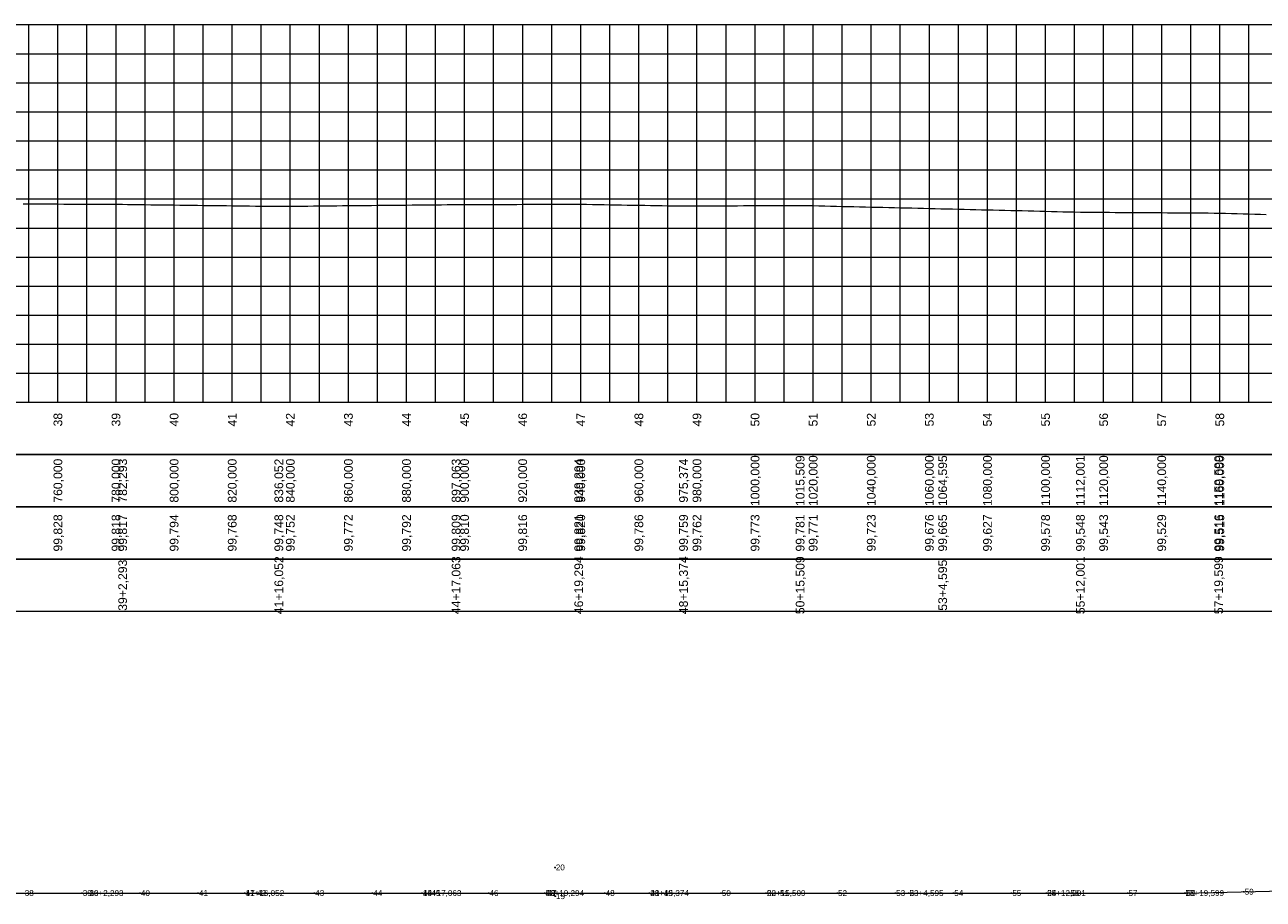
# Model space of a CAD drawing. Header units: inches. Extents: x 4562 to 6266, y 9996 to 10305.
# Tile 3 of 4: x 5415 to 5841, y 9998 to 10299. Entities that reach past the tile are written whole.
import ezdxf
from ezdxf.enums import TextEntityAlignment as Align

# ---------------------------------------------------------------- set-up
doc = ezdxf.new("R2010")
doc.units = ezdxf.units.IN
doc.header["$MEASUREMENT"] = 0
doc.header["$PDMODE"] = 34
doc.header["$PDSIZE"] = 0.2
doc.layers.get('0').update_dxf_attribs({"lineweight": 0})
doc.styles.add('$PF_GREIDE', font='arial.ttf')
doc.styles.get("Standard").update_dxf_attribs({"font": 'arial.ttf'})

# ---------------------------------------------------------------- blocks, each defined once
blk = doc.blocks.new('$VIAS_PERFLONG_PERFIL0')
at = {"color": 36}
for p, q in [((800, 0), (800, 130)), ((850, 0), (850, 130)), ((900, 0), (900, 130)), ((950, 0), (950, 130)), ((1000, 0), (1000, 130)), ((1050, 0), (1050, 130)), ((1100, 0), (1100, 130)), ((1150, 0), (1150, 130)), ((1200, 0), (1200, 130)), ((0, 100), (1650, 100)), ((0, 50), (1650, 50))]:
    blk.add_line(p, q, dxfattribs=at)
at = {"color": 30}
for p, q in [((810, 0), (810, 130)), ((820, 0), (820, 130)), ((830, 0), (830, 130)), ((840, 0), (840, 130)), ((860, 0), (860, 130)), ((870, 0), (870, 130)), ((880, 0), (880, 130)), ((890, 0), (890, 130)), ((910, 0), (910, 130)), ((920, 0), (920, 130)), ((930, 0), (930, 130)), ((940, 0), (940, 130)), ((960, 0), (960, 130)), ((970, 0), (970, 130)), ((980, 0), (980, 130)), ((990, 0), (990, 130)), ((1010, 0), (1010, 130)), ((1020, 0), (1020, 130)), ((1030, 0), (1030, 130)), ((1040, 0), (1040, 130)), ((1060, 0), (1060, 130)), ((1070, 0), (1070, 130)), ((1080, 0), (1080, 130)), ((1090, 0), (1090, 130)), ((1110, 0), (1110, 130)), ((1120, 0), (1120, 130)), ((1130, 0), (1130, 130)), ((1140, 0), (1140, 130)), ((1160, 0), (1160, 130)), ((1170, 0), (1170, 130)), ((1180, 0), (1180, 130)), ((1190, 0), (1190, 130)), ((1210, 0), (1210, 130)), ((1220, 0), (1220, 130)), ((0, 120), (1650, 120)), ((0, 110), (1650, 110)), ((0, 90), (1650, 90)), ((0, 80), (1650, 80)), ((0, 70), (1650, 70)), ((0, 60), (1650, 60)), ((0, 40), (1650, 40)), ((0, 30), (1650, 30)), ((0, 20), (1650, 20)), ((0, 10), (1650, 10))]:
    blk.add_line(p, q, dxfattribs=at)
at = {"color": 36, "linetype": 'Continuous'}
for points in [[(0, 0), (1650, 0), (1650, 130), (0, 130)], [(0, 0), (1650, 0), (1650, -18), (0, -18)], [(0, -18), (1650, -18), (1650, -36), (0, -36)], [(0, -36), (1650, -36), (1650, -54), (0, -54)], [(0, -54), (1650, -54), (1650, -72), (0, -72)]]:
    blk.add_lwpolyline(points, close=True, dxfattribs=at)
at = {"color": 5, "linetype": 'Continuous'}
blk.add_lwpolyline([(798, 68.34), (800, 68.33), (802, 68.32), (804, 68.31), (806, 68.3), (808, 68.29), (810, 68.28), (812, 68.27), (814, 68.26), (816, 68.25), (818, 68.24), (820, 68.23), (822, 68.22), (824, 68.21), (826, 68.2), (828, 68.19), (830, 68.18), (832, 68.17), (832.29, 68.17), (834, 68.14), (836, 68.12), (838, 68.09), (840, 68.07), (842, 68.04), (844, 68.02), (846, 67.99), (848, 67.97), (850, 67.94), (852, 67.91), (854, 67.89), (856, 67.86), (858, 67.84), (860, 67.81), (862, 67.79), (864, 67.76), (866, 67.74), (868, 67.71), (870, 67.68), (872, 67.66), (874, 67.63), (876, 67.61), (878, 67.58), (880, 67.56), (882, 67.53), (884, 67.51), (886, 67.48), (886.05, 67.48), (888, 67.5), (890, 67.52), (892, 67.54), (894, 67.56), (896, 67.58), (898, 67.6), (900, 67.62), (902, 67.64), (904, 67.66), (906, 67.68), (908, 67.7), (910, 67.72), (912, 67.74), (914, 67.76), (916, 67.78), (918, 67.8), (920, 67.82), (922, 67.84), (924, 67.86), (926, 67.88), (928, 67.9), (930, 67.92), (932, 67.94), (934, 67.96), (936, 67.98), (938, 68), (940, 68.02), (942, 68.04), (944, 68.06), (946, 68.08), (947.06, 68.09), (948, 68.09), (950, 68.1), (952, 68.1), (954, 68.11), (956, 68.11), (958, 68.12), (960, 68.13), (962, 68.13), (964, 68.14), (966, 68.14), (968, 68.15), (970, 68.16), (972, 68.16), (974, 68.17), (976, 68.17), (978, 68.18), (980, 68.19), (982, 68.19), (984, 68.2), (986, 68.2), (988, 68.21), (989.29, 68.21), (990, 68.2), (992, 68.17), (994, 68.13), (996, 68.1), (998, 68.06), (1000, 68.03), (1002, 67.99), (1004, 67.96), (1006, 67.92), (1008, 67.89), (1010, 67.86), (1012, 67.82), (1014, 67.79), (1016, 67.75), (1018, 67.72), (1020, 67.68), (1022, 67.65), (1024, 67.61), (1025.37, 67.59), (1026, 67.59), (1028, 67.6), (1030, 67.62), (1032, 67.63), (1034, 67.64), (1036, 67.65), (1038, 67.66), (1040, 67.67), (1042, 67.68), (1044, 67.69), (1046, 67.7), (1048, 67.72), (1050, 67.73), (1052, 67.74), (1054, 67.75), (1056, 67.76), (1058, 67.77), (1060, 67.78), (1062, 67.79), (1064, 67.8), (1065.51, 67.81), (1066, 67.8), (1068, 67.75), (1070, 67.71), (1072, 67.66), (1074, 67.61), (1076, 67.56), (1078, 67.52), (1080, 67.47), (1082, 67.42), (1084, 67.37), (1086, 67.33), (1088, 67.28), (1090, 67.23), (1092, 67.18), (1094, 67.14), (1096, 67.09), (1098, 67.04), (1100, 67), (1102, 66.95), (1104, 66.9), (1106, 66.85), (1108, 66.81), (1110, 66.76), (1112, 66.71), (1114, 66.66), (1114.59, 66.65), (1116, 66.61), (1118, 66.57), (1120, 66.52), (1122, 66.47), (1124, 66.42), (1126, 66.37), (1128, 66.32), (1130, 66.27), (1132, 66.22), (1134, 66.17), (1136, 66.12), (1138, 66.07), (1140, 66.03), (1142, 65.98), (1144, 65.93), (1146, 65.88), (1148, 65.83), (1150, 65.78), (1152, 65.73), (1154, 65.68), (1156, 65.63), (1158, 65.58), (1160, 65.53), (1162, 65.48), (1162, 65.48), (1164, 65.47), (1166, 65.46), (1168, 65.44), (1170, 65.43), (1172, 65.42), (1174, 65.4), (1176, 65.39), (1178, 65.37), (1180, 65.36), (1182, 65.35), (1184, 65.33), (1186, 65.32), (1188, 65.31), (1190, 65.29), (1192, 65.28), (1194, 65.26), (1196, 65.25), (1198, 65.24), (1200, 65.22), (1202, 65.21), (1204, 65.2), (1206, 65.18), (1208, 65.17), (1209.6, 65.16), (1210, 65.15), (1212, 65.09), (1214, 65.04), (1216, 64.98), (1218, 64.93), (1220, 64.87), (1222, 64.82), (1224, 64.76), (1226, 64.71)], dxfattribs=at)
at = {"color": 7, "linetype": 'Continuous', "style": '$PF_GREIDE'}
for s, p in [('38', (810, -6)), ('39', (830, -6)), ('40', (850, -6)), ('41', (870, -6)), ('42', (890, -6)), ('43', (910, -6)), ('44', (930, -6)), ('45', (950, -6)), ('46', (970, -6)), ('47', (990, -6)), ('48', (1010, -6)), ('49', (1030, -6)), ('50', (1050, -6)), ('51', (1070, -6)), ('52', (1090, -6)), ('53', (1110, -6)), ('54', (1130, -6)), ('55', (1150, -6)), ('56', (1170, -6)), ('57', (1190, -6)), ('58', (1210, -6)), ('760,000', (810, -27)), ('780,000', (830, -27)), ('782,293', (832.29, -27)), ('800,000', (850, -27)), ('820,000', (870, -27)), ('836,052', (886.05, -27)), ('840,000', (890, -27)), ('860,000', (910, -27)), ('880,000', (930, -27)), ('897,063', (947.06, -27)), ('900,000', (950, -27)), ('920,000', (970, -27)), ('939,294', (989.29, -27)), ('940,000', (990, -27)), ('960,000', (1010, -27)), ('975,374', (1025.37, -27)), ('980,000', (1030, -27)), ('1000,000', (1050, -27)), ('1015,509', (1065.51, -27)), ('1020,000', (1070, -27)), ('1040,000', (1090, -27)), ('1060,000', (1110, -27)), ('1064,595', (1114.59, -27)), ('1080,000', (1130, -27)), ('1100,000', (1150, -27)), ('1112,001', (1162, -27)), ('1120,000', (1170, -27)), ('1140,000', (1190, -27)), ('1159,599', (1209.6, -27)), ('1160,000', (1210, -27)), ('99,828', (810, -45)), ('99,818', (830, -45)), ('99,817', (832.29, -45)), ('99,794', (850, -45)), ('99,768', (870, -45)), ('99,748', (886.05, -45)), ('99,752', (890, -45)), ('99,772', (910, -45)), ('99,792', (930, -45)), ('99,809', (947.06, -45)), ('99,810', (950, -45)), ('99,816', (970, -45)), ('99,821', (989.29, -45)), ('99,820', (990, -45)), ('99,786', (1010, -45)), ('99,759', (1025.37, -45)), ('99,762', (1030, -45)), ('99,773', (1050, -45)), ('99,781', (1065.51, -45)), ('99,771', (1070, -45)), ('99,723', (1090, -45)), ('99,676', (1110, -45)), ('99,665', (1114.59, -45)), ('99,627', (1130, -45)), ('99,578', (1150, -45)), ('99,548', (1162, -45)), ('99,543', (1170, -45)), ('99,529', (1190, -45)), ('99,516', (1209.6, -45)), ('99,515', (1210, -45)), ('39+2,293', (832.29, -63)), ('41+16,052', (886.05, -63)), ('44+17,063', (947.06, -63)), ('46+19,294', (989.29, -63)), ('48+15,374', (1025.37, -63)), ('50+15,509', (1065.51, -63)), ('53+4,595', (1114.59, -63)), ('55+12,001', (1162, -63)), ('57+19,599', (1209.6, -63))]:
    blk.add_text(s, height=3, rotation=90, dxfattribs=at).set_placement(p, align=Align.MIDDLE_CENTER)

msp = doc.modelspace()

# ---------------------------------------------------------------- linework, layer by layer
msp.add_lwpolyline([(5395.02, 10000), (5436.77, 10000), (5490.53, 10000), (5551.54, 10000), (5593.77, 10000), (5629.85, 10000), (5669.99, 10000), (5719.07, 10000), (5766.48, 10000), (5814.08, 10000), (5896.73, 10001.86), (5939.36, 10002.12), (5989.88, 10002.43), (6042.54, 10002.75), (6109.59, 10003.16), (6160.55, 10003.47), (6195.9, 10003.69), (6199.25, 10003.71), (6201.16, 10003.72)])
at = {"lineweight": 0}
for p in [(5597.32, 10008.83), (5434.48, 10000), (5436.77, 10000), (5436.77, 10000), (5454.48, 10000), (5474.48, 10000), (5490.53, 10000), (5490.53, 10000), (5494.48, 10000), (5514.48, 10000), (5534.48, 10000), (5551.54, 10000), (5551.54, 10000), (5554.48, 10000), (5574.48, 10000), (5593.77, 10000), (5593.77, 10000), (5594.48, 10000), (5597.39, 9998.91), (5614.48, 10000), (5629.85, 10000), (5629.85, 10000), (5634.48, 10000), (5654.48, 10000), (5669.99, 10000), (5669.99, 10000), (5674.48, 10000), (5694.48, 10000), (5714.48, 10000), (5719.07, 10000), (5719.07, 10000), (5734.48, 10000), (5754.48, 10000), (5766.48, 10000), (5766.48, 10000), (5774.48, 10000), (5794.48, 10000), (5814.08, 10000), (5814.08, 10000), (5814.48, 10000.01), (5834.47, 10000.46)]:
    msp.add_point(p, dxfattribs=at)

# ---------------------------------------------------------------- block references
msp.add_blockref('$VIAS_PERFLONG_PERFIL0', (4616.15, 10169.01))

# ---------------------------------------------------------------- texts
for s, p in [('20', (5597.56, 10008.83)), ('38', (5414.72, 10000)), ('39', (5434.72, 10000)), ('39+2,293', (5437.01, 10000)), ('16', (5437.01, 10000)), ('40', (5454.72, 10000)), ('41', (5474.72, 10000)), ('41+16,052', (5490.77, 10000)), ('17', (5490.77, 10000)), ('42', (5494.72, 10000)), ('43', (5514.72, 10000)), ('44', (5534.72, 10000)), ('44+17,063', (5551.78, 10000)), ('18', (5551.78, 10000)), ('45', (5554.72, 10000)), ('46', (5574.72, 10000)), ('46+19,294', (5594.01, 10000)), ('E3', (5594.01, 10000)), ('47', (5594.72, 10000)), ('19', (5597.63, 9998.91)), ('48', (5614.72, 10000)), ('48+15,374', (5630.09, 10000)), ('21', (5630.09, 10000)), ('49', (5634.72, 10000)), ('50', (5654.72, 10000)), ('50+15,509', (5670.23, 10000)), ('22', (5670.23, 10000)), ('51', (5674.72, 10000)), ('52', (5694.72, 10000)), ('53', (5714.72, 10000)), ('53+4,595', (5719.31, 10000)), ('23', (5719.31, 10000)), ('54', (5734.72, 10000)), ('55', (5754.72, 10000)), ('55+12,001', (5766.72, 10000)), ('24', (5766.72, 10000)), ('56', (5774.72, 10000)), ('57', (5794.72, 10000)), ('57+19,599', (5814.32, 10000)), ('25', (5814.32, 10000)), ('58', (5814.72, 10000.01)), ('59', (5834.71, 10000.46))]:
    msp.add_text(s, height=2, dxfattribs=at).set_placement(p, align=Align.MIDDLE_LEFT)

doc.saveas('drawing.dxf')
